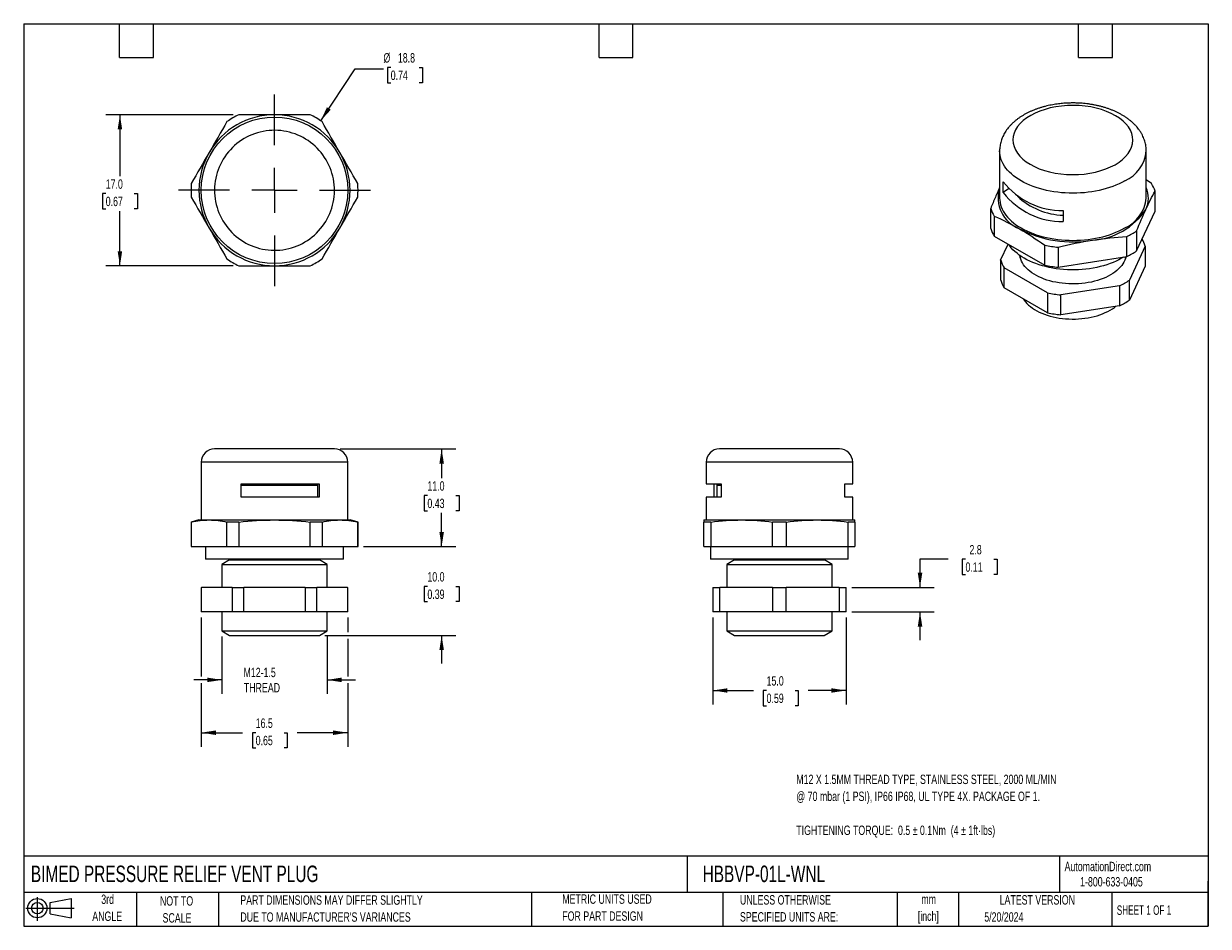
# Model space of a CAD drawing. Header units: millimetres. Extents: x 3 to 137, y 3 to 105.
import ezdxf

# ---------------------------------------------------------------- set-up
doc = ezdxf.new("R2010")
doc.units = ezdxf.units.MM
doc.header["$LTSCALE"] = 0.5
doc.linetypes.add('CENTERX2', pattern=[20.32, 12.7, -2.54, 2.54, -2.54])
doc.layers.add('CENTER', color=40, linetype='CENTERX2')
doc.layers.add('SLD-DEFPOINTS', color=7, linetype='Continuous')
doc.layers.add('DIMENSIONS', color=140, linetype='Continuous', lineweight=25)
doc.layers.add('TEXT', color=140, linetype='Continuous', lineweight=25)
doc.styles.add('SLDTEXTSTYLE0', font='TXT', dxfattribs={"width": 0.7})
doc.styles.add('SLDTEXTSTYLE1', font='TXT', dxfattribs={"width": 0.65})
doc.dimstyles.new('SLDDIMSTYLE0', dxfattribs={"dimtxt": 1.079004, "dimasz": 1.651, "dimexe": 0, "dimexo": 0.0625, "dimgap": 0.269751, "dimtad": 0, "dimtih": 1, "dimtoh": 1, "dimrnd": 1e-09, "dimzin": 4, "dimdsep": 46, "dimtxsty": 'SLDTEXTSTYLE0', "dimsah": 1, "dimcen": 0.09, "dimadec": 0, "dimazin": 1, "dimtfac": 1, "dimtofl": 0, "dimtmove": 0, "dimatfit": 3, "dimfxl": 0, "dimfrac": 2, "dimtolj": 1, "dimtzin": 12, "dimarcsym": 0})
doc.dimstyles.new('SLDDIMSTYLE1', dxfattribs={"dimtxt": 1.079004, "dimasz": 1.651, "dimexe": 0, "dimexo": 0.0625, "dimgap": 0.269751, "dimtad": 0, "dimtih": 1, "dimtoh": 1, "dimrnd": 1e-09, "dimzin": 4, "dimdsep": 46, "dimtxsty": 'SLDTEXTSTYLE0', "dimsah": 1, "dimcen": 0.09, "dimadec": 0, "dimazin": 1, "dimtfac": 1, "dimtmove": 0, "dimatfit": 0, "dimfxl": 0, "dimfrac": 2, "dimtolj": 1, "dimtzin": 12, "dimarcsym": 0})
doc.dimstyles.new('SLDDIMSTYLE2', dxfattribs={"dimtxt": 1.079004, "dimasz": 1.651, "dimexe": 0, "dimexo": 0.0625, "dimgap": 0.269751, "dimtad": 0, "dimtih": 1, "dimtoh": 1, "dimrnd": 1e-09, "dimzin": 12, "dimdsep": 46, "dimtxsty": 'SLDTEXTSTYLE0', "dimsah": 1, "dimcen": 0.09, "dimadec": 0, "dimazin": 3, "dimtfac": 1, "dimtofl": 0, "dimtmove": 0, "dimatfit": 3, "dimfxl": 0, "dimfrac": 2, "dimtolj": 1, "dimtzin": 12, "dimarcsym": 0})
doc.dimstyles.new('SLDDIMSTYLE3', dxfattribs={"dimtxt": 1.079004, "dimasz": 1.651, "dimexe": 0, "dimexo": 0.0625, "dimgap": 0.269751, "dimtad": 0, "dimtih": 1, "dimtoh": 1, "dimrnd": 1e-09, "dimzin": 12, "dimdsep": 46, "dimtxsty": 'SLDTEXTSTYLE0', "dimsah": 1, "dimcen": 0.09, "dimadec": 0, "dimazin": 3, "dimtfac": 1, "dimtmove": 0, "dimatfit": 0, "dimfxl": 0, "dimfrac": 2, "dimtolj": 1, "dimtzin": 12, "dimarcsym": 0})
doc.dimstyles.new('SLDDIMSTYLE4', dxfattribs={"dimtxt": 1.079004, "dimasz": 1.651, "dimexe": 0, "dimexo": 0.0625, "dimgap": 0.269751, "dimtad": 0, "dimtih": 1, "dimtoh": 1, "dimrnd": 1e-09, "dimzin": 12, "dimdsep": 46, "dimtxsty": 'SLDTEXTSTYLE0', "dimsah": 1, "dimcen": 0, "dimadec": 0, "dimazin": 3, "dimtfac": 1, "dimtofl": 0, "dimtmove": 0, "dimatfit": 3, "dimfxl": 0, "dimfrac": 2, "dimtolj": 1, "dimtzin": 12, "dimarcsym": 0})

# ---------------------------------------------------------------- blocks, each defined once
blk = doc.blocks.new('Block11')
at = {"color": 7, "linetype": 'Continuous', "lineweight": 18}
for p, q in [((0, 1.44), (5.44, 1.44)), ((1.29, 2.66), (1.29, 0)), ((2.74, 2.08), (5.09, 2.52)), ((2.74, 0.8), (2.74, 2.08)), ((5.09, 2.52), (5.09, 0.37)), ((2.74, 0.8), (5.09, 0.37))]:
    blk.add_line(p, q, dxfattribs=at)
for radius in [1.08, 0.643]:
    blk.add_circle((1.29, 1.44), radius, dxfattribs=at)
blk = doc.blocks.new('Block12')
at = {"layer": 'SLD-DEFPOINTS'}
blk.add_blockref('Block11', (0, 0), dxfattribs=at)
blk = doc.blocks.new('_D')
at = {"layer": 'DIMENSIONS'}
for p, q in [((38.79, 56.91), (51.81, 56.91)), ((50.22, 56.91), (50.22, 53.62)), ((48.62, 51.66), (48.26, 51.66)), ((48.26, 51.66), (48.26, 49.95)), ((51.82, 51.66), (52.19, 51.66)), ((52.19, 51.66), (52.19, 49.95)), ((48.26, 49.95), (48.62, 49.95)), ((50.22, 45.91), (50.22, 49.71)), ((52.19, 49.95), (51.82, 49.95)), ((41.41, 45.91), (51.81, 45.91))]:
    blk.add_line(p, q, dxfattribs=at)
for points in [[(50.22, 56.91), (49.97, 55.26), (50.48, 55.26)], [(50.22, 45.91), (50.48, 47.56), (49.97, 47.56)]]:
    blk.add_solid(points, dxfattribs=at)
at = {"layer": 'DIMENSIONS', "char_height": 1.058, "attachment_point": 1, "style": 'SLDTEXTSTYLE0'}
for s, insert in [('11.0', (48.62, 53.27)), ('0.43', (48.62, 51.31))]:
    blk.add_mtext(s, dxfattribs=dict(at, insert=insert))
blk = doc.blocks.new('_D_1')
at = {"layer": 'DIMENSIONS'}
for p, q in [((50.22, 45.91), (50.22, 49.09)), ((41.41, 45.91), (51.81, 45.91)), ((48.62, 41.43), (48.26, 41.43)), ((48.26, 41.43), (48.26, 39.72)), ((51.82, 41.43), (52.19, 41.43)), ((52.19, 41.43), (52.19, 39.72)), ((48.26, 39.72), (48.62, 39.72)), ((52.19, 39.72), (51.82, 39.72)), ((37.09, 35.91), (51.81, 35.91)), ((50.22, 35.91), (50.22, 32.74))]:
    blk.add_line(p, q, dxfattribs=at)
for points in [[(50.22, 45.91), (50.48, 47.56), (49.97, 47.56)], [(50.22, 35.91), (49.97, 34.26), (50.48, 34.26)]]:
    blk.add_solid(points, dxfattribs=at)
at = {"layer": 'DIMENSIONS', "char_height": 1.058, "attachment_point": 1, "style": 'SLDTEXTSTYLE0'}
for s, insert in [('10.0', (48.62, 43.04)), ('0.39', (48.62, 41.08))]:
    blk.add_mtext(s, dxfattribs=dict(at, insert=insert))
blk = doc.blocks.new('_D_2')
at = {"layer": 'DIMENSIONS'}
for p, q in [((23.16, 37.93), (23.16, 31.29)), ((39.66, 37.93), (39.66, 36.29)), ((39.66, 35.53), (39.66, 31.29)), ((23.16, 30.53), (23.16, 23.38)), ((39.66, 30.53), (39.66, 23.38)), ((23.16, 24.97), (27.82, 24.97)), ((29.29, 24.97), (28.92, 24.97)), ((28.92, 24.97), (28.92, 23.25)), ((32.49, 24.97), (32.85, 24.97)), ((32.85, 24.97), (32.85, 23.25)), ((39.66, 24.97), (33.95, 24.97)), ((28.92, 23.25), (29.29, 23.25)), ((32.85, 23.25), (32.49, 23.25))]:
    blk.add_line(p, q, dxfattribs=at)
for points in [[(23.16, 24.97), (24.81, 24.71), (24.81, 25.22)], [(39.66, 24.97), (38.01, 25.22), (38.01, 24.71)]]:
    blk.add_solid(points, dxfattribs=at)
at = {"layer": 'DIMENSIONS', "char_height": 1.058, "attachment_point": 1, "style": 'SLDTEXTSTYLE0'}
for s, insert in [('16.5', (29.29, 26.57)), ('0.65', (29.29, 24.62))]:
    blk.add_mtext(s, dxfattribs=dict(at, insert=insert))
blk = doc.blocks.new('_D_3')
at = {"layer": 'DIMENSIONS'}
for p, q in [((25.48, 35.78), (25.48, 29.33)), ((37.33, 35.78), (37.33, 29.33)), ((25.48, 30.91), (22.31, 30.91)), ((37.33, 30.91), (40.51, 30.91))]:
    blk.add_line(p, q, dxfattribs=at)
for points in [[(25.48, 30.91), (23.83, 31.17), (23.83, 30.66)], [(37.33, 30.91), (38.98, 30.66), (38.98, 31.17)]]:
    blk.add_solid(points, dxfattribs=at)
at = {"layer": 'DIMENSIONS', "char_height": 1.058, "attachment_point": 1, "style": 'SLDTEXTSTYLE0'}
for s, insert in [('M12-1.5', (27.92, 32.28)), ('THREAD', (27.96, 30.56))]:
    blk.add_mtext(s, dxfattribs=dict(at, insert=insert))
blk = doc.blocks.new('_D_4')
at = {"layer": 'DIMENSIONS'}
for p, q in [((80.75, 37.93), (80.75, 28.13)), ((95.75, 37.93), (95.75, 28.13)), ((80.75, 29.72), (85.33, 29.72)), ((86.8, 29.72), (86.43, 29.72)), ((86.43, 29.72), (86.43, 28.01)), ((90, 29.72), (90.37, 29.72)), ((90.37, 29.72), (90.37, 28.01)), ((95.75, 29.72), (91.47, 29.72)), ((86.43, 28.01), (86.8, 28.01)), ((90.37, 28.01), (90, 28.01))]:
    blk.add_line(p, q, dxfattribs=at)
for points in [[(80.75, 29.72), (82.4, 29.47), (82.4, 29.97)], [(95.75, 29.72), (94.1, 29.97), (94.1, 29.47)]]:
    blk.add_solid(points, dxfattribs=at)
at = {"layer": 'DIMENSIONS', "char_height": 1.058, "attachment_point": 1, "style": 'SLDTEXTSTYLE0'}
for s, insert in [('15.0', (86.8, 31.33)), ('0.59', (86.8, 29.37))]:
    blk.add_mtext(s, dxfattribs=dict(at, insert=insert))
blk = doc.blocks.new('_D_5')
at = {"layer": 'DIMENSIONS'}
for p, q in [((107.25, 44.49), (104.07, 44.49)), ((104.07, 44.49), (104.07, 41.32)), ((109.19, 44.49), (108.83, 44.49)), ((108.83, 44.49), (108.83, 42.78)), ((112.4, 44.49), (112.76, 44.49)), ((112.76, 44.49), (112.76, 42.78)), ((108.83, 42.78), (109.19, 42.78)), ((112.76, 42.78), (112.4, 42.78)), ((96.38, 41.32), (105.66, 41.32)), ((96.38, 38.57), (105.66, 38.57)), ((104.07, 38.57), (104.07, 35.39))]:
    blk.add_line(p, q, dxfattribs=at)
for points in [[(104.07, 41.32), (104.33, 42.97), (103.82, 42.97)], [(104.07, 38.57), (103.82, 36.92), (104.33, 36.92)]]:
    blk.add_solid(points, dxfattribs=at)
at = {"layer": 'DIMENSIONS', "char_height": 1.058, "attachment_point": 1, "style": 'SLDTEXTSTYLE0'}
for s, insert in [('2.8', (109.64, 46.1)), ('0.11', (109.19, 44.14))]:
    blk.add_mtext(s, dxfattribs=dict(at, insert=insert))
blk = doc.blocks.new('_D_6')
at = {"layer": 'DIMENSIONS'}
for p, q in [((26.76, 94.52), (12.42, 94.52)), ((14.01, 94.52), (14.01, 87.61)), ((12.41, 85.65), (12.04, 85.65)), ((12.04, 85.65), (12.04, 83.93)), ((15.61, 85.65), (15.97, 85.65)), ((15.97, 85.65), (15.97, 83.93)), ((12.04, 83.93), (12.41, 83.93)), ((14.01, 77.52), (14.01, 83.69)), ((15.97, 83.93), (15.61, 83.93)), ((26.76, 77.52), (12.42, 77.52))]:
    blk.add_line(p, q, dxfattribs=at)
for points in [[(14.01, 94.52), (13.75, 92.87), (14.26, 92.87)], [(14.01, 77.52), (14.26, 79.17), (13.75, 79.17)]]:
    blk.add_solid(points, dxfattribs=at)
at = {"layer": 'DIMENSIONS', "char_height": 1.058, "attachment_point": 1, "style": 'SLDTEXTSTYLE0'}
for s, insert in [('17.0', (12.41, 87.25)), ('0.67', (12.41, 85.3))]:
    blk.add_mtext(s, dxfattribs=dict(at, insert=insert))
blk = doc.blocks.new('_D_7')
at = {"layer": 'DIMENSIONS'}
for p, q in [((36.61, 93.85), (40.5, 99.7)), ((40.5, 99.7), (43.67, 99.7)), ((44.49, 99.85), (44.12, 99.85)), ((44.12, 99.85), (44.12, 98.13)), ((47.69, 99.85), (48.06, 99.85)), ((48.06, 99.85), (48.06, 98.13)), ((44.12, 98.13), (44.49, 98.13)), ((48.06, 98.13), (47.69, 98.13))]:
    blk.add_line(p, q, dxfattribs=at)
blk.add_solid([(36.61, 93.85), (37.74, 95.09), (37.31, 95.37)], dxfattribs=at)
at = {"layer": 'DIMENSIONS', "char_height": 1.058, "attachment_point": 1, "style": 'SLDTEXTSTYLE0'}
for s, insert in [('%%c', (43.67, 101.46)), ('18.8', (45.3, 101.46)), ('0.74', (44.49, 99.5))]:
    blk.add_mtext(s, dxfattribs=dict(at, insert=insert))
blk = doc.blocks.new('SW_CENTERMARKSYMBOL_0')
at = {"layer": 'CENTER', "color": 0}
for p, q in [((0, 5.08), (0, 10.79)), ((0, 0), (0, 2.54)), ((-5.08, 0), (-10.79, 0)), ((0, 0), (-2.54, 0)), ((0, 0), (0, -2.54)), ((0, 0), (2.54, 0)), ((5.08, 0), (10.79, 0)), ((0, -5.08), (0, -10.79))]:
    blk.add_line(p, q, dxfattribs=at)

msp = doc.modelspace()

# ---------------------------------------------------------------- linework, layer by layer
for p, q in [((113.035, 90.455), (113.035, 85.148)), ((129.535, 85.148), (129.535, 90.455)), ((113.439, 85.758), (113.439, 86.983)), ((130.134, 86.782), (129.535, 87.199)), ((114.041, 86.176), (113.439, 85.758)), ((130.534, 83.666), (130.534, 85.919)), ((112.036, 81.73), (112.036, 83.983)), ((112.437, 83.12), (112.437, 80.867)), ((120.204, 83.733), (120.204, 82.509)), ((128.457, 79.19), (130.534, 83.666)), ((128.457, 81.443), (128.457, 79.19)), ((112.437, 80.867), (118.113, 77.59)), ((127.362, 78.558), (127.362, 80.811)), ((113.151, 78.15), (113.995, 79.968)), ((118.113, 77.59), (118.113, 79.843)), ((119.608, 79.612), (119.608, 77.359)), ((129.419, 79.742), (127.64, 75.909)), ((129.419, 79.742), (129.419, 77.497)), ((113.151, 78.15), (113.151, 75.905)), ((115.36, 78.655), (115.36, 78.4)), ((119.608, 77.359), (127.362, 78.558)), ((127.21, 78.4), (127.21, 78.535)), ((129.419, 77.497), (127.64, 73.664)), ((118.412, 74.482), (113.551, 77.288)), ((113.551, 75.042), (113.551, 77.288)), ((118.412, 72.236), (113.551, 75.042)), ((126.546, 75.278), (119.906, 74.251)), ((126.546, 75.278), (126.546, 73.032)), ((127.64, 73.664), (127.64, 75.909)), ((118.412, 74.482), (118.412, 72.236)), ((119.906, 72.005), (119.906, 74.251)), ((126.546, 73.032), (119.906, 72.005)), ((23.159, 55.413), (23.159, 48.913)), ((39.659, 55.413), (23.159, 55.413)), ((39.659, 48.913), (39.659, 55.413)), ((79.996, 55.413), (79.996, 52.963)), ((88.246, 55.413), (79.996, 55.413)), ((96.496, 55.413), (88.246, 55.413)), ((96.496, 52.963), (96.496, 55.413)), ((27.664, 51.463), (27.664, 52.963)), ((27.664, 52.963), (36.428, 52.963)), ((27.664, 52.832), (36.293, 52.832)), ((36.293, 51.463), (36.293, 52.832)), ((36.428, 52.963), (36.428, 51.463)), ((79.996, 52.963), (81.698, 52.963)), ((80.895, 51.463), (80.895, 52.963)), ((81.236, 52.963), (81.196, 52.832)), ((81.196, 52.832), (81.196, 51.463)), ((81.196, 52.832), (81.698, 52.832)), ((81.698, 52.963), (81.698, 51.463)), ((95.597, 52.963), (96.496, 52.963)), ((95.597, 51.463), (95.597, 52.963)), ((36.428, 51.463), (27.664, 51.463)), ((79.996, 51.463), (79.996, 48.913)), ((81.698, 51.463), (79.996, 51.463)), ((96.496, 51.463), (95.597, 51.463)), ((96.496, 48.913), (96.496, 51.463)), ((22.909, 48.913), (22.009, 48.672)), ((22.009, 48.672), (22.009, 45.913)), ((22.041, 48.672), (22.009, 48.672)), ((22.041, 48.672), (22.041, 45.913)), ((22.909, 48.913), (24.047, 48.913)), ((24.047, 48.913), (31.409, 48.913)), ((26.054, 45.913), (26.054, 48.672)), ((27.395, 48.672), (26.054, 48.672)), ((27.395, 48.672), (27.395, 45.913)), ((31.409, 48.913), (38.77, 48.913)), ((35.422, 45.913), (35.422, 48.672)), ((36.763, 48.672), (35.422, 48.672)), ((36.763, 48.672), (36.763, 45.913)), ((38.77, 48.913), (39.909, 48.913)), ((40.809, 48.672), (39.909, 48.913)), ((40.777, 45.913), (40.777, 48.672)), ((40.809, 48.672), (40.777, 48.672)), ((40.809, 45.913), (40.809, 48.672)), ((79.746, 48.913), (83.996, 48.913)), ((80.52, 48.672), (79.746, 48.672)), ((79.746, 45.913), (79.746, 48.672)), ((80.52, 48.672), (80.52, 45.913)), ((83.996, 48.913), (92.496, 48.913)), ((89.02, 48.672), (87.472, 48.672)), ((87.472, 45.913), (87.472, 48.672)), ((89.02, 48.672), (89.02, 45.913)), ((92.496, 48.913), (96.746, 48.913)), ((95.972, 45.913), (95.972, 48.672)), ((96.746, 48.672), (95.972, 48.672)), ((96.746, 48.672), (96.746, 45.913)), ((22.009, 45.913), (22.041, 45.913)), ((22.041, 45.913), (26.054, 45.913)), ((23.659, 45.913), (23.659, 44.493)), ((26.054, 45.913), (27.395, 45.913)), ((27.395, 45.913), (35.422, 45.913)), ((35.422, 45.913), (36.763, 45.913)), ((36.763, 45.913), (40.777, 45.913)), ((39.159, 44.493), (39.159, 45.913)), ((40.777, 45.913), (40.809, 45.913)), ((79.746, 45.913), (80.52, 45.913)), ((80.496, 45.913), (80.496, 44.493)), ((80.52, 45.913), (87.472, 45.913)), ((87.472, 45.913), (89.02, 45.913)), ((89.02, 45.913), (95.972, 45.913)), ((95.972, 45.913), (96.746, 45.913)), ((95.996, 44.493), (95.996, 45.913)), ((39.159, 44.493), (23.659, 44.493)), ((26.349, 44.413), (25.484, 43.913)), ((26.349, 44.493), (26.349, 44.413)), ((26.349, 44.413), (36.469, 44.413)), ((36.469, 44.413), (36.469, 44.493)), ((37.334, 43.913), (36.469, 44.413)), ((95.996, 44.493), (80.496, 44.493)), ((83.186, 44.413), (82.321, 43.913)), ((83.186, 44.493), (83.186, 44.413)), ((83.186, 44.413), (93.306, 44.413)), ((93.306, 44.413), (93.306, 44.493)), ((94.171, 43.913), (93.306, 44.413)), ((25.484, 43.913), (25.484, 41.318)), ((25.484, 43.913), (37.334, 43.913)), ((37.334, 41.318), (37.334, 43.913)), ((82.321, 43.913), (82.321, 41.318)), ((82.321, 43.913), (88.246, 43.913)), ((88.246, 43.913), (94.171, 43.913)), ((94.171, 41.318), (94.171, 43.913)), ((23.159, 41.318), (23.159, 38.568)), ((23.159, 41.318), (23.195, 41.318)), ((23.195, 38.568), (23.195, 41.318)), ((26.632, 41.318), (23.195, 41.318)), ((26.632, 41.318), (26.632, 38.568)), ((26.632, 41.318), (27.972, 41.318)), ((27.972, 38.568), (27.972, 41.318)), ((34.846, 41.318), (27.972, 41.318)), ((34.846, 41.318), (34.846, 38.568)), ((34.846, 41.318), (36.185, 41.318)), ((36.185, 38.568), (36.185, 41.318)), ((39.622, 41.318), (36.185, 41.318)), ((39.622, 41.318), (39.622, 38.568)), ((39.622, 41.318), (39.659, 41.318)), ((39.659, 38.568), (39.659, 41.318)), ((80.746, 41.318), (80.746, 38.568)), ((80.746, 41.318), (81.52, 41.318)), ((81.52, 38.568), (81.52, 41.318)), ((87.473, 41.318), (81.52, 41.318)), ((87.473, 41.318), (87.473, 38.568)), ((87.473, 41.318), (89.02, 41.318)), ((89.02, 38.568), (89.02, 41.318)), ((94.973, 41.318), (89.02, 41.318)), ((94.973, 41.318), (94.973, 38.568)), ((94.973, 41.318), (95.746, 41.318)), ((95.746, 38.568), (95.746, 41.318)), ((23.195, 38.568), (23.159, 38.568)), ((26.632, 38.568), (23.195, 38.568)), ((25.484, 38.568), (25.484, 36.418)), ((27.972, 38.568), (26.632, 38.568)), ((34.846, 38.568), (27.972, 38.568)), ((36.185, 38.568), (34.846, 38.568)), ((39.622, 38.568), (36.185, 38.568)), ((37.334, 36.418), (37.334, 38.568)), ((39.659, 38.568), (39.622, 38.568)), ((81.52, 38.568), (80.746, 38.568)), ((87.473, 38.568), (81.52, 38.568)), ((82.321, 38.568), (82.321, 36.418)), ((89.02, 38.568), (87.473, 38.568)), ((94.973, 38.568), (89.02, 38.568)), ((94.171, 36.418), (94.171, 38.568)), ((95.746, 38.568), (94.973, 38.568)), ((25.484, 36.418), (26.359, 35.913)), ((25.484, 36.418), (37.334, 36.418)), ((36.459, 35.913), (37.334, 36.418)), ((82.321, 36.418), (83.196, 35.913)), ((82.321, 36.418), (94.171, 36.418)), ((93.296, 35.913), (94.171, 36.418)), ((26.359, 35.913), (36.459, 35.913)), ((83.196, 35.913), (88.246, 35.913)), ((88.246, 35.913), (93.296, 35.913))]:
    msp.add_line(p, q)
at = {"flags": 128}
for points in [[(127.119, 87.088), (126.805, 86.916), (126.477, 86.754), (126.134, 86.602), (125.778, 86.461), (125.41, 86.331), (125.03, 86.212), (124.641, 86.105), (124.242, 86.009), (123.834, 85.926), (123.42, 85.855), (123, 85.797), (122.576, 85.751), (122.147, 85.719), (121.717, 85.699), (121.285, 85.693), (120.853, 85.699), (120.423, 85.719), (119.994, 85.751), (119.57, 85.797), (119.15, 85.855), (118.736, 85.926), (118.329, 86.009), (117.929, 86.105), (117.54, 86.212), (117.16, 86.331), (116.792, 86.461), (116.436, 86.602), (116.093, 86.754), (115.765, 86.916), (115.451, 87.088), (115.154, 87.269), (114.874, 87.458), (114.611, 87.656), (114.366, 87.862), (114.14, 88.074), (113.934, 88.293), (113.748, 88.518), (113.583, 88.749), (113.439, 88.984), (113.316, 89.223), (113.215, 89.465), (113.137, 89.71), (113.08, 89.958), (113.046, 90.206), (113.035, 90.454)], [(113.035, 85.148), (113.046, 84.899), (113.08, 84.65), (113.137, 84.403), (113.215, 84.158), (113.316, 83.915), (113.439, 83.676), (113.583, 83.441), (113.748, 83.211), (113.934, 82.986), (114.14, 82.767), (114.366, 82.554), (114.611, 82.349), (114.874, 82.151), (115.154, 81.961), (115.451, 81.78), (115.765, 81.609), (116.093, 81.447), (116.436, 81.295), (116.792, 81.154), (117.16, 81.023), (117.54, 80.904), (117.929, 80.797), (118.329, 80.702), (118.736, 80.618), (119.15, 80.548), (119.57, 80.489), (119.994, 80.444), (120.423, 80.411), (120.853, 80.392), (121.285, 80.385), (121.717, 80.392), (122.147, 80.411), (122.576, 80.444), (123, 80.489), (123.42, 80.548), (123.834, 80.618), (124.242, 80.702), (124.641, 80.797), (125.03, 80.904), (125.41, 81.023), (125.778, 81.154), (126.134, 81.295), (126.477, 81.447), (126.805, 81.609), (127.119, 81.78)], [(126.969, 78.497), (126.765, 78.375), (126.46, 78.209), (126.141, 78.052), (125.806, 77.905), (125.459, 77.769), (125.099, 77.644), (124.728, 77.531), (124.348, 77.429), (123.958, 77.339), (123.56, 77.262), (123.155, 77.197), (122.746, 77.145), (122.331, 77.106), (121.914, 77.08), (121.495, 77.066), (121.075, 77.066), (120.656, 77.08), (120.239, 77.106), (119.825, 77.145), (119.415, 77.197), (119.01, 77.262), (118.612, 77.339), (118.223, 77.429), (117.842, 77.531), (117.471, 77.644), (117.111, 77.769), (116.764, 77.905), (116.43, 78.052), (116.11, 78.209), (115.805, 78.375), (115.516, 78.551), (115.245, 78.736), (114.991, 78.929), (114.755, 79.129), (114.539, 79.337), (114.342, 79.551), (114.166, 79.771), (114.05, 79.936)], [(127.244, 78.54), (127.199, 78.362), (127.126, 78.153), (127.03, 77.947), (126.913, 77.745), (126.774, 77.547), (126.614, 77.355), (126.434, 77.168), (126.235, 76.989), (126.017, 76.817), (125.781, 76.653), (125.528, 76.497), (125.258, 76.351), (124.974, 76.215), (124.676, 76.089), (124.365, 75.974), (124.042, 75.87), (123.709, 75.778), (123.366, 75.698), (123.016, 75.63), (122.659, 75.575), (122.297, 75.532), (121.931, 75.503), (121.562, 75.486), (121.193, 75.483), (120.824, 75.493), (120.456, 75.516), (120.092, 75.552), (119.732, 75.601), (119.378, 75.662), (119.032, 75.736), (118.694, 75.822), (118.365, 75.92), (118.048, 76.03), (117.743, 76.15), (117.452, 76.282), (117.175, 76.423), (116.914, 76.574), (116.669, 76.734), (116.442, 76.902), (116.233, 77.078), (116.043, 77.261), (115.874, 77.45), (115.724, 77.645), (115.596, 77.846), (115.489, 78.05), (115.405, 78.257), (115.343, 78.468), (115.303, 78.68), (115.301, 78.696)], [(115.701, 73.801), (115.794, 73.661), (115.941, 73.468), (116.109, 73.281), (116.296, 73.1), (116.502, 72.926), (116.727, 72.76), (116.968, 72.602), (117.226, 72.453), (117.5, 72.314), (117.788, 72.184), (118.089, 72.065), (118.402, 71.957), (118.726, 71.86), (119.06, 71.775), (119.402, 71.702), (119.752, 71.642), (120.107, 71.593), (120.466, 71.558), (120.829, 71.535), (121.194, 71.525), (121.559, 71.529), (121.923, 71.545), (122.284, 71.574), (122.642, 71.616), (122.994, 71.67), (123.34, 71.737), (123.678, 71.816), (124.007, 71.907), (124.326, 72.01), (124.633, 72.124), (124.928, 72.248), (125.209, 72.382), (125.475, 72.527), (125.725, 72.68), (125.958, 72.842), (126.117, 72.966)]]:
    msp.add_lwpolyline(points, dxfattribs=at)
msp.add_circle((31.409, 86.022), 8.25)
for centre, radius, start, end in [((31.409, 86.022), 8.5, 90, 150), ((31.409, 86.022), 9.4, 115.27683, 124.72317), ((31.409, 86.022), 8.5, 30, 90), ((31.409, 86.022), 9.4, 55.27683, 64.72317), ((31.409, 86.022), 8.5, 150, 210), ((31.409, 86.022), 8.5, 330, 30), ((125.449, 90.836), 4.104, 294.0082, 354.68163), ((31.409, 86.022), 9.4, 175.27683, 184.72317), ((31.409, 86.022), 9.4, 355.27683, 4.72317), ((120.123, 92.232), 8.499, 218.1446, 270.54444), ((126.922, 84.767), 3.792, 17.68988, 32.10704), ((116.61, 85.186), 3.753, 162.26458, 249.15919), ((120.092, 90.943), 8.435, 217.93066, 270.75838), ((120.489, 91.214), 8.01, 227.11066, 267.96133), ((126.839, 85.147), 2.944, 334.46781, 23.67976), ((125.449, 85.529), 4.104, 294.0092, 354.67066), ((115.649, 85.135), 3.792, 197.68988, 212.10704), ((123.02, 88.154), 7.76, 273.4335, 326.56112), ((31.409, 86.022), 8.5, 210, 270), ((31.409, 86.022), 8.5, 270, 330), ((115.649, 82.882), 3.792, 197.68988, 212.10704), ((121.271, 93.267), 13.048, 242.64283, 279.7711), ((123.493, 88.776), 8.855, 295.90483, 304.08979), ((126.257, 78.796), 3.301, 16.65296, 31.43935), ((121.179, 94.715), 15.185, 258.3512, 264.06273), ((123.493, 86.524), 8.855, 295.90483, 304.08979), ((31.409, 86.022), 9.4, 235.27683, 244.72317), ((31.409, 86.022), 9.4, 295.27683, 304.72317), ((116.341, 79.107), 3.33, 196.68947, 213.10745), ((121.179, 92.462), 15.185, 258.3512, 264.06273), ((116.341, 76.861), 3.33, 196.68947, 213.10745), ((123.221, 82.3), 7.77, 295.33491, 304.65972), ((121.192, 87.51), 13.322, 257.95348, 264.46044), ((123.221, 80.055), 7.77, 295.33491, 304.65972), ((121.192, 85.265), 13.322, 257.95348, 264.46044), ((24.659, 55.413), 1.5, 90, 180), ((38.159, 55.413), 1.5, 0, 90), ((81.496, 55.413), 1.5, 90, 180), ((94.996, 55.413), 1.5, 0, 90)]:
    msp.add_arc(centre, radius, start, end)
for points, knots in [([(121.285, 95.852), (121.146, 95.851), (120.951, 95.849), (120.662, 95.838), (120.416, 95.824), (120.123, 95.802), (119.816, 95.771), (119.497, 95.731), (119.17, 95.681), (118.838, 95.621), (118.505, 95.551), (118.171, 95.471), (117.839, 95.381), (117.51, 95.28), (117.186, 95.168), (116.867, 95.047), (116.555, 94.915), (116.25, 94.772), (115.954, 94.62), (115.667, 94.457), (115.391, 94.284), (115.125, 94.101), (114.873, 93.909), (114.633, 93.707), (114.407, 93.497), (114.196, 93.277), (114.001, 93.05), (113.823, 92.816), (113.661, 92.574), (113.517, 92.327), (113.391, 92.074), (113.283, 91.816), (113.195, 91.553), (113.125, 91.287), (113.074, 91.017), (113.044, 90.745), (113.032, 90.556), (113.035, 90.459), (113.036, 90.453)], [0, 0, 0, 0, 0.03335534, 0.04692873, 0.06944796, 0.09282625, 0.11790035, 0.14406161, 0.17106782, 0.19872726, 0.22690591, 0.25550642, 0.28445704, 0.31370382, 0.34320531, 0.3729286, 0.40284641, 0.43293466, 0.46317039, 0.49352992, 0.52398564, 0.5544984, 0.5850312, 0.61554203, 0.64598551, 0.67631535, 0.70648794, 0.73646659, 0.76622555, 0.79575315, 0.82505343, 0.85414635, 0.88306663, 0.91186194, 0.94059066, 0.96931988, 0.99812356, 1, 1, 1, 1]), ([(116.968, 88.685), (115.592, 89.346), (114.727, 90.295), (114.4, 92.354), (114.951, 93.378), (117.241, 94.967), (118.886, 95.466), (122.451, 95.655), (124.226, 95.337), (126.978, 94.015), (127.843, 93.065), (128.17, 91.007), (127.619, 89.982), (125.329, 88.394), (123.684, 87.894), (120.119, 87.705), (118.344, 88.024), (116.968, 88.685)], [0, 0, 0, 0, 0.125, 0.125, 0.25, 0.25, 0.375, 0.375, 0.5, 0.5, 0.625, 0.625, 0.75, 0.75, 0.875, 0.875, 1, 1, 1, 1]), ([(129.534, 90.456), (129.533, 90.543), (129.53, 90.722), (129.5, 90.993), (129.45, 91.27), (129.378, 91.547), (129.285, 91.822), (129.169, 92.096), (129.032, 92.367), (128.871, 92.635), (128.694, 92.89), (128.503, 93.13), (128.301, 93.355), (128.083, 93.574), (127.849, 93.784), (127.599, 93.986), (127.335, 94.179), (127.058, 94.362), (126.768, 94.536), (126.466, 94.699), (126.154, 94.852), (125.832, 94.994), (125.501, 95.125), (125.163, 95.246), (124.817, 95.355), (124.465, 95.454), (124.109, 95.542), (123.748, 95.618), (123.386, 95.684), (123.024, 95.738), (122.668, 95.781), (122.334, 95.812), (122.042, 95.831), (121.779, 95.844), (121.535, 95.851), (121.366, 95.852), (121.285, 95.852)], [0, 0, 0, 0, 0.02723378, 0.05642615, 0.08591406, 0.1157836, 0.14612019, 0.17700585, 0.20851539, 0.24071163, 0.2736395, 0.30367518, 0.33405912, 0.3647461, 0.3956827, 0.42681011, 0.4580694, 0.48940594, 0.52077224, 0.55212429, 0.58342663, 0.61465915, 0.64580626, 0.67685547, 0.70779505, 0.73861118, 0.76928368, 0.79977874, 0.83003408, 0.85992422, 0.88916309, 0.91695216, 0.94121573, 0.95957123, 0.98047123, 1, 1, 1, 1]), ([(32.025, 79.3), (30.242, 79.136), (28.468, 79.688), (25.715, 81.978), (24.85, 83.623), (24.523, 87.188), (25.075, 88.963), (27.365, 91.715), (29.01, 92.58), (32.575, 92.907), (34.35, 92.355), (37.102, 90.066), (37.967, 88.421), (38.294, 84.855), (37.742, 83.081), (35.453, 80.328), (33.808, 79.463), (32.025, 79.3)], [0, 0, 0, 0, 0.125, 0.125, 0.25, 0.25, 0.375, 0.375, 0.5, 0.5, 0.625, 0.625, 0.75, 0.75, 0.875, 0.875, 1, 1, 1, 1]), ([(113.035, 86.331), (112.962, 86.17), (112.802, 85.82), (112.555, 85.25), (112.295, 84.63), (112.122, 84.199), (112.036, 83.983)], [0, 0, 0, 0, 0.21987447, 0.47932447, 0.73965874, 1, 1, 1, 1]), ([(32.025, 56.913), (31.861, 56.913), (31.532, 56.913), (31.033, 56.913), (30.526, 56.913), (30.014, 56.913), (29.528, 56.913), (29.074, 56.913), (28.653, 56.913), (28.172, 56.913), (27.642, 56.913), (27.146, 56.913), (26.741, 56.913), (26.417, 56.913), (26.118, 56.913), (25.845, 56.913), (25.6, 56.913), (25.349, 56.913), (25.109, 56.913), (24.905, 56.913), (24.761, 56.913), (24.685, 56.913), (24.656, 56.913), (24.661, 56.913), (24.662, 56.913)], [0, 0, 0, 0, 0.0440386, 0.0880331, 0.1334481, 0.1800674, 0.2267871, 0.267322, 0.3077854, 0.3483619, 0.4104041, 0.4724942, 0.5138934, 0.5552154, 0.5966572, 0.637192, 0.6776554, 0.718232, 0.77655, 0.8349147, 0.8899281, 0.9449888, 0.9890161, 1, 1, 1, 1]), ([(38.155, 56.913), (38.155, 56.913), (38.153, 56.913), (38.107, 56.913), (38.02, 56.913), (37.897, 56.913), (37.748, 56.913), (37.576, 56.913), (37.341, 56.913), (37.025, 56.913), (36.653, 56.913), (36.293, 56.913), (35.96, 56.913), (35.609, 56.913), (35.24, 56.913), (34.857, 56.913), (34.4, 56.913), (33.862, 56.913), (33.252, 56.913), (32.639, 56.913), (32.23, 56.913), (32.025, 56.913)], [0, 0, 0, 0, 0.0370958, 0.0881336, 0.1405162, 0.1930116, 0.2385575, 0.2840232, 0.3296159, 0.399328, 0.4690939, 0.5156109, 0.5620414, 0.6086063, 0.6541522, 0.6996178, 0.7452106, 0.810738, 0.876318, 0.9381457, 1, 1, 1, 1]), ([(81.524, 56.913), (81.51, 56.913), (81.493, 56.913), (81.498, 56.913), (81.499, 56.913)], [0, 0, 0, 0, 0.8005398, 1, 1, 1, 1]), ([(94.993, 56.913), (94.992, 56.913), (94.991, 56.913), (94.944, 56.913), (94.858, 56.913), (94.735, 56.913), (94.585, 56.913), (94.414, 56.913), (94.179, 56.913), (93.862, 56.913), (93.491, 56.913), (93.13, 56.913), (92.798, 56.913), (92.446, 56.913), (92.078, 56.913), (91.695, 56.913), (91.238, 56.913), (90.7, 56.913), (90.09, 56.913), (89.476, 56.913), (88.904, 56.913), (88.37, 56.913), (87.87, 56.913), (87.363, 56.913), (86.851, 56.913), (86.365, 56.913), (85.912, 56.913), (85.49, 56.913), (85.009, 56.913), (84.48, 56.913), (83.983, 56.913), (83.579, 56.913), (83.254, 56.913), (82.955, 56.913), (82.683, 56.913), (82.438, 56.913), (82.187, 56.913), (81.946, 56.913), (81.743, 56.913), (81.597, 56.913), (81.549, 56.913), (81.524, 56.913)], [0, 0, 0, 0, 0.0179918, 0.0427457, 0.0681518, 0.0936126, 0.1157029, 0.1377542, 0.1598671, 0.1936782, 0.2275154, 0.2500766, 0.2725959, 0.2951803, 0.3172706, 0.3393219, 0.3614348, 0.3932163, 0.4250233, 0.4550039, 0.4850103, 0.5090038, 0.5329815, 0.5577354, 0.5831415, 0.6086023, 0.6306925, 0.6527438, 0.6748568, 0.7086679, 0.742505, 0.7650663, 0.7875855, 0.81017, 0.8322602, 0.8543115, 0.8764245, 0.908206, 0.940013, 0.97, 1, 1, 1, 1])]:
    msp.add_open_spline(points, degree=3, knots=knots)
for points in [[(26.054, 93.748), (25.388, 92.593), (24.719, 91.434), (24.047, 90.272)], [(31.409, 94.522), (30.066, 94.522), (28.729, 94.522), (27.395, 94.522)], [(35.422, 94.522), (34.089, 94.522), (32.751, 94.522), (31.409, 94.522)], [(38.77, 90.272), (38.099, 91.434), (37.43, 92.593), (36.763, 93.748)], [(24.047, 90.272), (23.376, 89.109), (22.707, 87.951), (22.041, 86.796)], [(40.777, 86.796), (40.11, 87.951), (39.441, 89.109), (38.77, 90.272)], [(129.495, 83.878), (129.843, 84.627), (130.189, 85.3), (130.534, 85.919)], [(22.041, 85.248), (22.707, 84.093), (23.376, 82.934), (24.047, 81.772)], [(38.77, 81.772), (39.441, 82.934), (40.11, 84.093), (40.777, 85.248)], [(112.437, 83.12), (113.379, 82.7), (114.325, 82.226), (115.275, 81.678)], [(128.457, 81.443), (128.802, 82.311), (129.148, 83.129), (129.495, 83.878)], [(24.047, 81.772), (24.719, 80.609), (25.388, 79.451), (26.054, 78.296)], [(36.763, 78.296), (37.43, 79.451), (38.099, 80.609), (38.77, 81.772)], [(115.275, 81.678), (116.224, 81.13), (117.17, 80.512), (118.113, 79.843)], [(119.608, 79.612), (120.896, 79.935), (122.188, 80.208), (123.485, 80.408)], [(123.485, 80.408), (124.782, 80.609), (126.074, 80.736), (127.362, 80.811)], [(27.395, 77.522), (28.729, 77.522), (30.066, 77.522), (31.409, 77.522)], [(31.409, 77.522), (32.751, 77.522), (34.089, 77.522), (35.422, 77.522)], [(36.293, 52.832), (36.292, 52.875), (36.29, 52.919), (36.289, 52.963)], [(22.041, 48.672), (22.707, 48.824), (23.376, 48.913), (24.047, 48.913)], [(24.047, 48.913), (24.719, 48.913), (25.388, 48.824), (26.054, 48.672)], [(27.395, 48.672), (28.729, 48.824), (30.066, 48.913), (31.409, 48.913)], [(31.409, 48.913), (32.751, 48.913), (34.089, 48.824), (35.422, 48.672)], [(36.763, 48.672), (37.43, 48.824), (38.099, 48.913), (38.77, 48.913)], [(38.77, 48.913), (39.441, 48.913), (40.11, 48.824), (40.777, 48.672)], [(79.746, 48.913), (79.746, 48.913), (79.746, 48.824), (79.746, 48.672)], [(80.52, 48.672), (81.675, 48.824), (82.833, 48.913), (83.996, 48.913)], [(83.996, 48.913), (85.159, 48.913), (86.317, 48.824), (87.472, 48.672)], [(89.02, 48.672), (90.175, 48.824), (91.333, 48.913), (92.496, 48.913)], [(92.496, 48.913), (93.659, 48.913), (94.817, 48.824), (95.972, 48.672)], [(96.746, 48.672), (96.746, 48.824), (96.746, 48.913), (96.746, 48.913)]]:
    msp.add_open_spline(points, degree=3)
at = {"layer": 'TEXT'}
for p, q in [((3.175, 104.775), (136.525, 104.775)), ((3.175, 104.775), (3.175, 3.175)), ((13.97, 100.965), (13.97, 104.775)), ((17.78, 100.965), (17.78, 104.775)), ((67.945, 100.965), (67.945, 104.775)), ((71.755, 100.965), (71.755, 104.775)), ((121.92, 100.965), (121.92, 104.775)), ((125.73, 100.965), (125.73, 104.775)), ((136.525, 104.775), (136.525, 3.175)), ((13.97, 100.965), (17.78, 100.965)), ((67.945, 100.965), (71.755, 100.965)), ((121.92, 100.965), (125.73, 100.965)), ((136.525, 11.063), (3.175, 11.063)), ((77.879, 11.063), (77.879, 6.985)), ((119.788, 11.063), (119.788, 6.985)), ((136.525, 3.175), (136.525, 8.255)), ((136.525, 6.985), (3.175, 6.985)), ((15.875, 6.985), (15.875, 3.175)), ((25.106, 6.985), (25.106, 3.175)), ((60.323, 6.985), (60.323, 3.175)), ((81.89, 6.985), (81.89, 3.175)), ((101.512, 6.985), (101.512, 3.175)), ((108.406, 6.985), (108.406, 3.175)), ((125.674, 6.985), (125.674, 3.175)), ((3.175, 3.175), (136.525, 3.175))]:
    msp.add_line(p, q, dxfattribs=at)

# ---------------------------------------------------------------- block references
at = {"layer": 'CENTER'}
msp.add_blockref('SW_CENTERMARKSYMBOL_0', (31.409, 86.022), dxfattribs=at)
at = {"layer": 'SLD-DEFPOINTS'}
msp.add_blockref('Block12', (3.419, 3.777), dxfattribs=at)

# ---------------------------------------------------------------- texts
at = {"layer": 'TEXT'}
for s, insert, char_height, attachment_point, style in [('M12 X 1.5MM THREAD TYPE, STAINLESS STEEL, 2000 ML/MIN', (90.145, 20.247), 1.05833, 1, 'SLDTEXTSTYLE0'), ('@ 70 mbar (1 PSI), IP66 IP68, UL TYPE 4X. PACKAGE OF 1.', (90.145, 18.336), 1.05833, 1, 'SLDTEXTSTYLE0'), ('TIGHTENING TORQUE:  0.5 ± 0.1Nm  (4 ± 1ft·lbs)', (90.145, 14.514), 1.05833, 1, 'SLDTEXTSTYLE0'), ('BIMED PRESSURE RELIEF VENT PLUG', (3.983, 10.007), 1.85208, 1, 'SLDTEXTSTYLE0'), ('HBBVP-01L-WNL', (79.604, 10.007), 1.85208, 1, 'SLDTEXTSTYLE0'), ('AutomationDirect.com', (120.347, 10.438), 1.05833, 1, 'SLDTEXTSTYLE0'), ('1-800-633-0405', (122.096, 8.719), 1.05833, 1, 'SLDTEXTSTYLE0'), ('3rd', (12.623, 6.75), 1.0583, 2, 'SLDTEXTSTYLE0'), ('PART DIMENSIONS MAY DIFFER SLIGHTLY', (27.56, 6.66), 1.05833, 1, 'SLDTEXTSTYLE0'), ('METRIC UNITS USED', (63.802, 6.768), 1.05833, 1, 'SLDTEXTSTYLE0'), ('UNLESS OTHERWISE', (83.804, 6.681), 1.05833, 1, 'SLDTEXTSTYLE0'), ('LATEST VERSION', (117.276, 6.682), 1.05833, 2, 'SLDTEXTSTYLE0'), ('NOT TO', (20.384, 6.563), 1.0583, 2, 'SLDTEXTSTYLE0'), ('mm', (105.049, 6.76), 1.0583, 2, 'SLDTEXTSTYLE0'), ('SHEET 1 OF 1', (126.221, 5.526), 1.05833, 1, 'SLDTEXTSTYLE1'), ('ANGLE', (12.575, 4.839), 1.0583, 2, 'SLDTEXTSTYLE0'), ('SCALE', (20.432, 4.652), 1.0583, 2, 'SLDTEXTSTYLE0'), ("DUE TO MANUFACTURER'S VARIANCES", (27.56, 4.749), 1.05833, 1, 'SLDTEXTSTYLE0'), ('FOR PART DESIGN', (63.802, 4.857), 1.05833, 1, 'SLDTEXTSTYLE0'), ('SPECIFIED UNITS ARE:', (83.804, 4.77), 1.05833, 1, 'SLDTEXTSTYLE0'), ('[inch]', (105.008, 4.849), 1.0583, 2, 'SLDTEXTSTYLE0'), ('5/20/2024', (111.306, 4.754), 1.0583, 1, 'SLDTEXTSTYLE0')]:
    msp.add_mtext(s, dxfattribs=dict(at, insert=insert, char_height=char_height, attachment_point=attachment_point, style=style))

# ---------------------------------------------------------------- dimensions: what is measured, and where the dimension line sits
at = {"layer": 'DIMENSIONS'}
dim = msp.add_diameter_dim_2p(p1=(26.206, 78.193), p2=(36.611, 93.851), dimstyle='SLDDIMSTYLE4', dxfattribs=at)
dim.commit()
dim.dimension.update_dxf_attribs({"geometry": '_D_7', "text_midpoint": (46.09, 99.698), "dimtype": 163})
for base, p1, p2, dimstyle, picture, middle in [((14.009, 77.522), (27.395, 94.522), (27.395, 77.522), 'SLDDIMSTYLE0', '_D_6', (14.009, 85.649)), ((50.221, 56.913), (40.777, 45.913), (38.159, 56.913), 'SLDDIMSTYLE0', '_D', (50.221, 51.662)), ((50.221, 35.913), (40.777, 45.913), (36.459, 35.913), 'SLDDIMSTYLE1', '_D_1', (50.221, 41.433)), ((104.072, 41.318), (95.746, 38.568), (95.746, 41.318), 'SLDDIMSTYLE3', '_D_5', (104.072, 44.493))]:
    dim = msp.add_linear_dim(base=base, p1=p1, p2=p2, angle=90, dimstyle=dimstyle, dxfattribs=at)
    dim.commit()
    dim.dimension.update_dxf_attribs({"geometry": picture, "text_midpoint": middle, "dimtype": 160})
for base, p1, p2, dimstyle, picture, middle in [((39.659, 24.968), (23.159, 38.568), (39.659, 38.568), 'SLDDIMSTYLE2', '_D_2', (30.889, 24.968)), ((95.746, 29.721), (80.746, 38.568), (95.746, 38.568), 'SLDDIMSTYLE0', '_D_4', (88.4, 29.721))]:
    dim = msp.add_linear_dim(base=base, p1=p1, p2=p2, dimstyle=dimstyle, dxfattribs=at)
    dim.commit()
    dim.dimension.update_dxf_attribs({"geometry": picture, "text_midpoint": middle, "dimtype": 160})
dim = msp.add_linear_dim(base=(37.334, 30.913), p1=(25.484, 36.418), p2=(37.334, 36.418), text='M12-1.5\\PTHREAD', dimstyle='SLDDIMSTYLE3', dxfattribs=at)
dim.commit()
dim.dimension.update_dxf_attribs({"geometry": '_D_3', "text_midpoint": (30.889, 30.913), "dimtype": 160})

doc.saveas('drawing.dxf')
